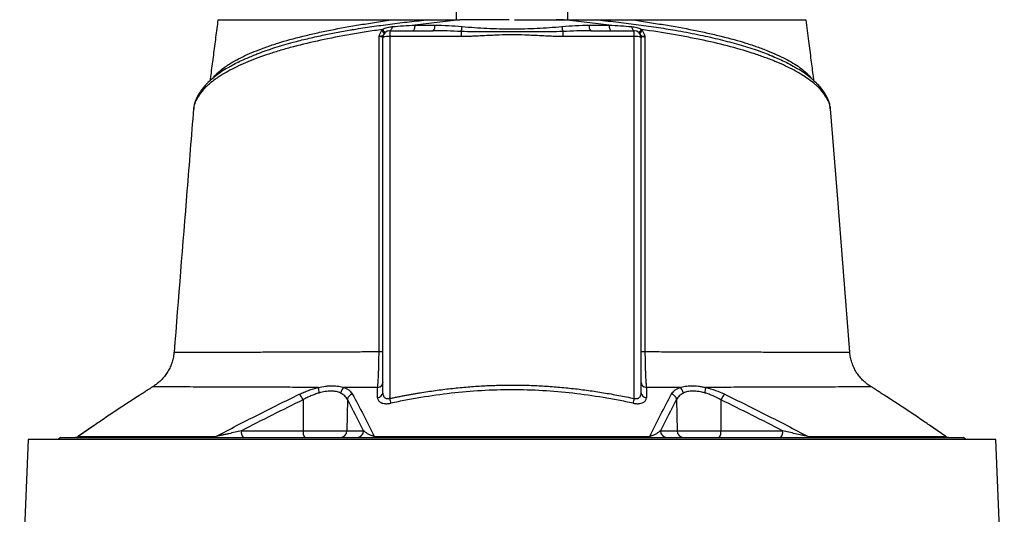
# Model space of a CAD drawing. Header units: millimetres. Extents: x 1183 to 1783, y 540 to 2623.
# Tile 9 of 10: x 1262 to 1704, y 2102 to 2325. Entities that reach past the tile are written whole.
import ezdxf

# ---------------------------------------------------------------- set-up
doc = ezdxf.new("R2010")
doc.units = ezdxf.units.MM

msp = doc.modelspace()

# ---------------------------------------------------------------- linework, layer by layer
at = {"color": 7, "linetype": 'Continuous', "lineweight": 25}
for p, q in [((1424.88, 2156.97), (1424.88, 2316.59)), ((1427.88, 2319.59), (1427.88, 2317.01)), ((1427.88, 2319.59), (1447.47, 2319.59)), ((1427.88, 2317.01), (1427.88, 2154.1)), ((1459.96, 2317.01), (1427.88, 2317.01)), ((1459.96, 2319.27), (1459.96, 2317.01)), ((1505.8, 2319.27), (1505.8, 2317.01)), ((1537.88, 2317.01), (1505.8, 2317.01)), ((1518.3, 2319.59), (1537.88, 2319.59)), ((1537.88, 2317.01), (1537.88, 2319.59)), ((1537.88, 2154.1), (1537.88, 2317.01)), ((1540.88, 2316.59), (1540.88, 2156.97)), ((1620.51, 2295.36), (1620.44, 2295.43)), ((1339.78, 2284.49), (1339.76, 2284.25)), ((1626.06, 2284.19), (1626, 2284.49)), ((1634.72, 2174.91), (1634.77, 2174.91)), ((1644.45, 2159.3), (1644.44, 2159.3)), ((1388.92, 2153.49), (1388.98, 2139.54)), ((1408.88, 2153.63), (1408.64, 2139.54)), ((1556.89, 2153.63), (1557.13, 2139.54)), ((1576.85, 2153.49), (1576.79, 2139.54)), ((1294.77, 2141.81), (1288.04, 2137.15)), ((1361.22, 2139.54), (1388.98, 2139.54)), ((1388.98, 2139.54), (1408.64, 2139.54)), ((1408.64, 2139.54), (1416.12, 2139.54)), ((1549.65, 2139.54), (1557.13, 2139.54)), ((1557.13, 2139.54), (1576.79, 2139.54)), ((1576.79, 2139.54), (1604.55, 2139.54)), ((1265.38, 2135.59), (1261.53, 2044.23)), ((1700.39, 2135.59), (1265.38, 2135.59)), ((1279.88, 2136.59), (1278.88, 2135.59)), ((1279.88, 2136.59), (1685.88, 2136.59)), ((1686.88, 2135.59), (1685.88, 2136.59)), ((1704.24, 2044.21), (1700.39, 2135.59))]:
    msp.add_line(p, q, dxfattribs=at)
at = {"color": 8, "linetype": 'Continuous', "lineweight": 25}
for p, q in [((1348.22, 2298.13), (1348.45, 2298.49)), ((1617.37, 2298.17), (1617.32, 2298.48)), ((1617.32, 2298.48), (1617.69, 2297.92)), ((1294.96, 2141.91), (1287.88, 2137.01)), ((1677.88, 2137.01), (1670.53, 2142.1))]:
    msp.add_line(p, q, dxfattribs=at)
at = {"color": 7, "linetype": 'Continuous', "lineweight": 25, "flags": 128}
for points in [[(1429.04, 2321.5), (1428.96, 2321.09), (1428.86, 2320.72), (1428.73, 2320.39), (1428.59, 2320.11), (1428.42, 2319.89), (1428.25, 2319.73), (1428.07, 2319.63), (1427.88, 2319.59)], [(1439.23, 2322.16), (1439.19, 2321.64), (1439.12, 2321.15), (1439.03, 2320.71), (1438.92, 2320.32), (1438.78, 2320.01), (1438.63, 2319.78), (1438.47, 2319.64), (1438.3, 2319.59)], [(1526.54, 2322.16), (1526.58, 2321.64), (1526.64, 2321.15), (1526.74, 2320.71), (1526.85, 2320.32), (1526.99, 2320.01), (1527.14, 2319.78), (1527.3, 2319.64), (1527.46, 2319.59)], [(1536.72, 2321.5), (1536.8, 2321.09), (1536.91, 2320.72), (1537.04, 2320.39), (1537.18, 2320.11), (1537.34, 2319.89), (1537.52, 2319.73), (1537.7, 2319.63), (1537.88, 2319.59)], [(1634.82, 2174.91), (1629.03, 2247.58), (1626.08, 2284.5)]]:
    msp.add_lwpolyline(points, dxfattribs=at)
at = {"color": 7, "linetype": 'Continuous', "lineweight": 25}
for centre, radius, start, end in [((1423.26, 2318.2), 2.42, 9.243, 55.0244), ((1445.19, 2321.63), 3.06, 318.1766, 9.6902), ((1451.63, 2322.22), 8.84, 340.515, 355.2795), ((1514.13, 2322.22), 8.84, 184.7205, 199.485), ((1520.58, 2321.63), 3.06, 170.3098, 221.8234), ((1542.51, 2318.2), 2.42, 124.9756, 170.757), ((1422.84, 2317.17), 2.83, 23.8887, 60.7874), ((1427.88, 2316.59), 3, 90, 180), ((1427.15, 2311.31), 5.75, 82.6504, 113.1959), ((1537.88, 2316.59), 3, 0, 90), ((1538.62, 2311.31), 5.75, 66.8041, 97.3496), ((1542.92, 2317.17), 2.83, 119.2126, 156.1113), ((1423.42, 2182.9), 7.71, 267.5323, 280.9061), ((1542.34, 2182.9), 7.71, 259.0939, 272.4677), ((1422.16, 2161.72), 2.73, 276.7325, 356.746), ((1543.61, 2161.72), 2.73, 183.2543, 263.2685), ((1381.96, 2150.67), 7.51, 22.0575, 45.2519), ((1405.05, 2158.92), 9.25, 178.9949, 194.7055), ((1409.47, 2155.99), 3.67, 123.6461, 171.4521), ((1412.01, 2153.09), 3.19, 106.8193, 170.2208), ((1422.15, 2157.13), 2.73, 276.155, 356.6455), ((1543.61, 2157.13), 2.73, 183.3545, 263.845), ((1553.75, 2153.09), 3.19, 9.7802, 73.1825), ((1556.3, 2156), 3.67, 8.5457, 56.3503), ((1560.72, 2158.92), 9.25, 345.2963, 1.0091), ((1583.81, 2150.66), 7.51, 134.7478, 157.9415), ((1480.83, 2165.26), 54.11, 191.9006, 194.2263), ((1484.94, 2165.26), 54.11, 345.7723, 348.0983), ((1364.64, 2138.86), 3.48, 168.8058, 220.7047), ((1392.4, 2138.86), 3.48, 168.8058, 220.7047), ((1405.69, 2139.54), 2.95, 270.9872, 359.999), ((1413.17, 2139.54), 2.95, 270.9872, 359.999), ((1552.59, 2139.54), 2.95, 180.001, 269.0128), ((1560.08, 2139.54), 2.95, 180.001, 269.0128), ((1573.37, 2138.86), 3.48, 319.2953, 11.1942), ((1601.13, 2138.86), 3.48, 319.2953, 11.1942), ((1286.29, 2139.59), 3, 270.0001, 305.3446), ((1286.38, 2139.48), 2.89, 270.0373, 301.2308), ((1348.7, 2138.14), 1.55, 271.3801, 313.7803), ((1420.36, 2137.23), 0.655, 282.0483, 342.4478), ((1545.41, 2137.23), 0.655, 197.554, 257.9527), ((1617.07, 2138.14), 1.55, 226.2223, 268.6201), ((1679.48, 2139.59), 3, 234.7393, 270), ((1679.38, 2139.48), 2.89, 238.7722, 269.9627)]:
    msp.add_arc(centre, radius, start, end, dxfattribs=at)
at = {"color": 8, "linetype": 'Continuous', "lineweight": 25}
for centre, radius, start, end in [((1347.29, 2293.62), 2.67, 136.7973, 179.8085), ((1618.48, 2293.61), 2.68, 0.212, 40.7262), ((1343.56, 2288.07), 2.77, 154.182, 177.1361), ((1622.21, 2288.07), 2.77, 2.8642, 25.5818)]:
    msp.add_arc(centre, radius, start, end, dxfattribs=at)
at = {"color": 7, "linetype": 'Continuous', "lineweight": 25}
for points, knots in [([(1457.88, 2324.59), (1457.88, 2327.14), (1457.88, 2329.69), (1457.88, 2334.77), (1457.88, 2337.32), (1457.88, 2341.13), (1457.88, 2342.4), (1457.88, 2344.93), (1457.88, 2346.2), (1457.88, 2348.09), (1457.88, 2348.72), (1457.88, 2349.98), (1457.88, 2350.61), (1457.88, 2351.54), (1457.88, 2351.85), (1457.88, 2352.47), (1457.88, 2352.78), (1457.88, 2353.38), (1457.88, 2353.68), (1457.88, 2354.1), (1457.88, 2354.24), (1457.88, 2354.42), (1457.88, 2354.48), (1457.88, 2354.56), (1457.88, 2354.59), (1457.88, 2354.59)], [0, 0, 0, 0, 0.25, 0.25, 0.5, 0.5, 0.625, 0.625, 0.75, 0.75, 0.8125, 0.8125, 0.875, 0.875, 0.90625, 0.90625, 0.9375, 0.9375, 0.96875, 0.96875, 0.984375, 0.984375, 0.992187, 0.992187, 1, 1, 1, 1]), ([(1507.88, 2354.59), (1507.88, 2354.59), (1507.88, 2354.56), (1507.88, 2354.48), (1507.88, 2354.42), (1507.88, 2354.24), (1507.88, 2354.1), (1507.88, 2353.67), (1507.88, 2353.37), (1507.88, 2352.76), (1507.88, 2352.46), (1507.88, 2351.84), (1507.88, 2351.53), (1507.88, 2350.59), (1507.88, 2349.97), (1507.88, 2348.71), (1507.88, 2348.08), (1507.88, 2346.18), (1507.88, 2344.92), (1507.88, 2342.39), (1507.88, 2341.12), (1507.88, 2337.31), (1507.88, 2334.77), (1507.88, 2329.68), (1507.88, 2327.14), (1507.88, 2324.59)], [0, 0, 0, 0, 0.007813, 0.007813, 0.015625, 0.015625, 0.03125, 0.03125, 0.0625, 0.0625, 0.09375, 0.09375, 0.125, 0.125, 0.1875, 0.1875, 0.25, 0.25, 0.375, 0.375, 0.5, 0.5, 0.75, 0.75, 1, 1, 1, 1]), ([(1350.65, 2324.59), (1350.32, 2321.95), (1349.64, 2316.68), (1348.61, 2308.69), (1347.76, 2302.16), (1347.22, 2298.3), (1347.05, 2297.09)], [0, 0, 0, 0, 0.289897, 0.579816, 0.868373, 1, 1, 1, 1]), ([(1348.92, 2299.07), (1348.96, 2299.11), (1349, 2299.15), (1349.08, 2299.24), (1349.2, 2299.37), (1349.49, 2299.67), (1349.74, 2299.92), (1350.27, 2300.44), (1350.64, 2300.78), (1351.8, 2301.79), (1352.65, 2302.46), (1354.05, 2303.46), (1354.53, 2303.79), (1355.53, 2304.45), (1356.05, 2304.77), (1357.65, 2305.74), (1358.78, 2306.38), (1362.39, 2308.26), (1365.07, 2309.47), (1369.49, 2311.23), (1371.02, 2311.8), (1373.44, 2312.65), (1374.26, 2312.93), (1375.93, 2313.49), (1376.79, 2313.77), (1381.15, 2315.13), (1384.86, 2316.17), (1390.75, 2317.63), (1392.77, 2318.11), (1395.87, 2318.8), (1396.92, 2319.03), (1399.05, 2319.48), (1400.13, 2319.7), (1405.58, 2320.79), (1410.1, 2321.6), (1417.13, 2322.74), (1419.51, 2323.11), (1423.14, 2323.67), (1424.36, 2323.85), (1426.82, 2324.22), (1428.06, 2324.41), (1429.3, 2324.59)], [0, 0, 0, 0, 0.003906, 0.003906, 0.007812, 0.015625, 0.03125, 0.03125, 0.0625, 0.0625, 0.125, 0.125, 0.15625, 0.15625, 0.1875, 0.1875, 0.25, 0.25, 0.375, 0.375, 0.4375, 0.4375, 0.46875, 0.46875, 0.5, 0.5, 0.625, 0.625, 0.6875, 0.6875, 0.71875, 0.71875, 0.75, 0.75, 0.875, 0.875, 0.9375, 0.9375, 0.96875, 0.96875, 1, 1, 1, 1]), ([(1350.66, 2324.59), (1350.66, 2324.59), (1350.56, 2324.59), (1351.05, 2324.59), (1352.05, 2324.59), (1353.38, 2324.59), (1354.55, 2324.59), (1355.11, 2324.59)], [0, 0, 0, 0, 0.0100151, 0.3237145, 0.5641808, 0.7907699, 1, 1, 1, 1]), ([(1355.11, 2324.59), (1357.5, 2324.59), (1363.29, 2324.59), (1374.71, 2324.59), (1388.55, 2324.59), (1404.51, 2324.59), (1418.48, 2324.59), (1427, 2324.59), (1429.3, 2324.59)], [0.130712, 0.130712, 0.130712, 0.130712, 0.1802911, 0.2298702, 0.2794493, 0.3290284, 0.3786074, 0.3966326, 0.3966326, 0.3966326, 0.3966326]), ([(1429.3, 2324.59), (1429.84, 2324.59), (1430.92, 2324.59), (1432.54, 2324.59), (1434.15, 2324.59), (1435.75, 2324.59), (1437.69, 2324.59), (1440, 2324.59), (1442.71, 2324.59), (1444.56, 2324.59), (1445.49, 2324.59)], [0, 0, 0, 0, 0.101917, 0.202879, 0.302889, 0.401951, 0.500069, 0.66183, 0.828469, 1, 1, 1, 1]), ([(1459.43, 2324.59), (1457.71, 2324.38), (1455.99, 2324.17), (1452.58, 2323.77), (1450.88, 2323.57), (1445.83, 2322.97), (1442.51, 2322.57), (1439.23, 2322.16)], [0, 0, 0, 0, 0.25, 0.25, 0.5, 0.5, 1, 1, 1, 1]), ([(1445.49, 2324.59), (1445.71, 2324.59), (1446.15, 2324.59), (1446.82, 2324.59), (1447.5, 2324.59), (1448.2, 2324.59), (1449.23, 2324.59), (1450.62, 2324.59), (1452.36, 2324.59), (1454.11, 2324.59), (1455.87, 2324.59), (1457.64, 2324.59), (1458.83, 2324.59), (1459.43, 2324.59)], [0, 0, 0, 0, 0.048202, 0.097322, 0.147367, 0.198347, 0.250267, 0.373775, 0.500284, 0.624448, 0.74908, 0.874243, 1, 1, 1, 1]), ([(1462.95, 2324.59), (1462.62, 2324.59), (1461.48, 2324.59), (1460.48, 2324.59), (1459.78, 2324.59)], [0, 0, 0, 0, 0.2890309, 1, 1, 1, 1]), ([(1484.06, 2324.59), (1484.46, 2324.59), (1485.25, 2324.59), (1486.43, 2324.59), (1487.61, 2324.59), (1488.79, 2324.59), (1489.97, 2324.59), (1491.14, 2324.59), (1492.32, 2324.59), (1493.5, 2324.59), (1494.67, 2324.59), (1495.84, 2324.59), (1497.01, 2324.59), (1498.18, 2324.59), (1499.35, 2324.59), (1500.52, 2324.59), (1501.69, 2324.59), (1502.85, 2324.59), (1504.02, 2324.59), (1505.18, 2324.59), (1505.95, 2324.59), (1506.34, 2324.59)], [0, 0, 0, 0, 0.052847, 0.105648, 0.158408, 0.211131, 0.263819, 0.316478, 0.36911, 0.421719, 0.47431, 0.526885, 0.579449, 0.632005, 0.684557, 0.737109, 0.789665, 0.842228, 0.894803, 0.947392, 1, 1, 1, 1]), ([(1506.05, 2324.59), (1505.85, 2324.59), (1504.97, 2324.59), (1503.76, 2324.59), (1502.81, 2324.59)], [0, 0, 0, 0, 0.219707, 1, 1, 1, 1]), ([(1526.54, 2322.16), (1523.27, 2322.57), (1519.95, 2322.97), (1514.91, 2323.56), (1513.21, 2323.76), (1509.81, 2324.17), (1508.11, 2324.37), (1506.4, 2324.59)], [0, 0, 0, 0, 0.5, 0.5, 0.75, 0.75, 1, 1, 1, 1]), ([(1506.4, 2324.59), (1506.69, 2324.59), (1507.28, 2324.59), (1508.17, 2324.59), (1509.05, 2324.59), (1509.93, 2324.59), (1510.8, 2324.59), (1511.67, 2324.59), (1512.54, 2324.59), (1513.61, 2324.59), (1514.86, 2324.59), (1516.28, 2324.59), (1517.66, 2324.59), (1518.98, 2324.59), (1519.85, 2324.59), (1520.27, 2324.59)], [0, 0, 0, 0, 0.0627646, 0.1253777, 0.187847, 0.25018, 0.3123845, 0.3744681, 0.4364386, 0.4983038, 0.6042434, 0.7073352, 0.8076248, 0.9051618, 1, 1, 1, 1]), ([(1520.27, 2324.59), (1520.86, 2324.59), (1522.04, 2324.59), (1523.78, 2324.59), (1525.48, 2324.59), (1526.61, 2324.59), (1527.16, 2324.59)], [0, 0, 0, 0, 0.256856, 0.509136, 0.756848, 1, 1, 1, 1]), ([(1527.16, 2324.59), (1527.58, 2324.59), (1528.89, 2324.59), (1531.09, 2324.59), (1533.77, 2324.59), (1535.57, 2324.59), (1536.47, 2324.59)], [0, 0, 0, 0, 0.134391, 0.418341, 0.706868, 1, 1, 1, 1]), ([(1536.48, 2324.59), (1538.97, 2324.22), (1541.43, 2323.85), (1546.27, 2323.11), (1548.65, 2322.74), (1555.67, 2321.59), (1560.19, 2320.79), (1565.62, 2319.7), (1566.69, 2319.48), (1568.82, 2319.03), (1569.88, 2318.8), (1573, 2318.11), (1575.02, 2317.63), (1580.92, 2316.16), (1584.62, 2315.13), (1589.82, 2313.5), (1591.5, 2312.95), (1593.93, 2312.09), (1594.72, 2311.8), (1596.28, 2311.22), (1597.03, 2310.93), (1600.74, 2309.45), (1603.42, 2308.23), (1608.22, 2305.73), (1610.34, 2304.45), (1613.11, 2302.47), (1613.96, 2301.8), (1615.13, 2300.78), (1615.5, 2300.44), (1616.02, 2299.92), (1616.28, 2299.67), (1616.57, 2299.37), (1616.69, 2299.24), (1616.76, 2299.15), (1616.8, 2299.11), (1616.84, 2299.07)], [0, 0, 0, 0, 0.0625, 0.0625, 0.125, 0.125, 0.25, 0.25, 0.28125, 0.28125, 0.3125, 0.3125, 0.375, 0.375, 0.5, 0.5, 0.5625, 0.5625, 0.59375, 0.59375, 0.625, 0.625, 0.75, 0.75, 0.875, 0.875, 0.9375, 0.9375, 0.96875, 0.96875, 0.984375, 0.992188, 0.996094, 0.996094, 1, 1, 1, 1]), ([(1536.48, 2324.59), (1536.83, 2324.59), (1537.54, 2324.59), (1538.59, 2324.59), (1539.64, 2324.59), (1540.69, 2324.59), (1541.73, 2324.59), (1542.76, 2324.59), (1543.8, 2324.59), (1544.82, 2324.59), (1545.85, 2324.59), (1546.87, 2324.59), (1547.88, 2324.59), (1550.57, 2324.59), (1554.86, 2324.59), (1560.63, 2324.59), (1566.19, 2324.59), (1571.54, 2324.59), (1576.67, 2324.59), (1581.56, 2324.59), (1586.2, 2324.59), (1590.58, 2324.59), (1594.69, 2324.59), (1598.52, 2324.59), (1602.05, 2324.59), (1604.5, 2324.59), (1606.07, 2324.59), (1606.91, 2324.59), (1607.72, 2324.59), (1608.49, 2324.59), (1609.25, 2324.59), (1609.97, 2324.59), (1610.43, 2324.59), (1610.66, 2324.59)], [0, 0, 0, 0, 0.010299, 0.020596, 0.03089, 0.041183, 0.051475, 0.061768, 0.072061, 0.082355, 0.092652, 0.102951, 0.113254, 0.123561, 0.185249, 0.246982, 0.308889, 0.370735, 0.432864, 0.495008, 0.557252, 0.619549, 0.682503, 0.745393, 0.808835, 0.872282, 0.890519, 0.908752, 0.926985, 0.945222, 0.963468, 0.981726, 1, 1, 1, 1]), ([(1610.66, 2324.59), (1611.15, 2324.59), (1612.15, 2324.59), (1613.34, 2324.59), (1614.27, 2324.59), (1614.94, 2324.59), (1615.02, 2324.59), (1615.06, 2324.59)], [0, 0, 0, 0, 0.183653, 0.367231, 0.572224, 0.777102, 1, 1, 1, 1]), ([(1618.73, 2296.97), (1618.63, 2297.66), (1618.19, 2300.81), (1617.4, 2306.8), (1616.29, 2315.32), (1615.52, 2321.37), (1615.11, 2324.59)], [0, 0, 0, 0, 0.075401, 0.341304, 0.649487, 1, 1, 1, 1]), ([(1424.64, 2320.18), (1422.2, 2319.83), (1419.77, 2319.47), (1416.18, 2318.9), (1414.99, 2318.71), (1412.63, 2318.32), (1411.45, 2318.12), (1405.63, 2317.11), (1401.16, 2316.24), (1392.61, 2314.41), (1388.53, 2313.43), (1383.66, 2312.14), (1382.69, 2311.88), (1380.8, 2311.35), (1379.87, 2311.08), (1378.03, 2310.53), (1377.13, 2310.26), (1375.34, 2309.7), (1374.47, 2309.42), (1370.18, 2308), (1367, 2306.82), (1361.16, 2304.39), (1358.49, 2303.13), (1354.86, 2301.18), (1353.71, 2300.52), (1352.08, 2299.52), (1351.55, 2299.18), (1350.53, 2298.5), (1350.03, 2298.16), (1348.59, 2297.13), (1347.7, 2296.43), (1346.47, 2295.39), (1346.07, 2295.04), (1345.32, 2294.34), (1344.96, 2293.98), (1344.61, 2293.63)], [0, 0, 0, 0, 0.0625, 0.0625, 0.09375, 0.09375, 0.125, 0.125, 0.25, 0.25, 0.375, 0.375, 0.40625, 0.40625, 0.4375, 0.4375, 0.46875, 0.46875, 0.5, 0.5, 0.625, 0.625, 0.75, 0.75, 0.8125, 0.8125, 0.84375, 0.84375, 0.875, 0.875, 0.9375, 0.9375, 0.96875, 0.96875, 1, 1, 1, 1]), ([(1424.64, 2320.18), (1424.98, 2320.39), (1425.33, 2320.57), (1426.05, 2320.88), (1426.42, 2321), (1427.16, 2321.21), (1427.54, 2321.3), (1428.29, 2321.42), (1428.67, 2321.47), (1429.04, 2321.5)], [0, 0, 0, 0, 0.25, 0.25, 0.5, 0.5, 0.75, 0.75, 1, 1, 1, 1]), ([(1448.21, 2322.15), (1450.23, 2322.15), (1452.27, 2322.07), (1456.34, 2321.84), (1458.39, 2321.68), (1460.44, 2321.49)], [0, 0, 0, 0, 0.5, 0.5, 1, 1, 1, 1]), ([(1460.44, 2321.49), (1462.29, 2321.32), (1464.15, 2321.18), (1467.87, 2320.93), (1469.74, 2320.82), (1475.37, 2320.56), (1479.13, 2320.45), (1484.79, 2320.45), (1486.67, 2320.48), (1490.43, 2320.58), (1492.3, 2320.65), (1496.04, 2320.82), (1497.9, 2320.93), (1501.62, 2321.18), (1503.48, 2321.32), (1505.33, 2321.49)], [0, 0, 0, 0, 0.125, 0.125, 0.25, 0.25, 0.5, 0.5, 0.625, 0.625, 0.75, 0.75, 0.875, 0.875, 1, 1, 1, 1]), ([(1505.33, 2321.49), (1507.38, 2321.68), (1509.42, 2321.84), (1513.5, 2322.07), (1515.53, 2322.15), (1517.56, 2322.15)], [0, 0, 0, 0, 0.5, 0.5, 1, 1, 1, 1]), ([(1536.72, 2321.5), (1537.1, 2321.47), (1537.48, 2321.42), (1538.23, 2321.3), (1538.61, 2321.21), (1539.35, 2321), (1539.72, 2320.88), (1540.44, 2320.57), (1540.79, 2320.39), (1541.12, 2320.18)], [0, 0, 0, 0, 0.25, 0.25, 0.5, 0.5, 0.75, 0.75, 1, 1, 1, 1]), ([(1621.16, 2293.62), (1620.82, 2293.98), (1620.46, 2294.33), (1619.7, 2295.03), (1619.31, 2295.38), (1618.07, 2296.43), (1617.19, 2297.12), (1614.33, 2299.17), (1612.17, 2300.5), (1607.32, 2303.1), (1604.64, 2304.37), (1600.95, 2305.91), (1600.19, 2306.22), (1598.65, 2306.82), (1597.86, 2307.12), (1595.46, 2308.01), (1593.81, 2308.59), (1588.68, 2310.28), (1585.05, 2311.36), (1577.34, 2313.41), (1573.27, 2314.38), (1567.89, 2315.54), (1566.8, 2315.77), (1564.59, 2316.22), (1563.48, 2316.44), (1561.23, 2316.87), (1560.1, 2317.09), (1557.8, 2317.51), (1556.64, 2317.71), (1550.81, 2318.73), (1546.02, 2319.47), (1541.12, 2320.18)], [0, 0, 0, 0, 0.03125, 0.03125, 0.0625, 0.0625, 0.125, 0.125, 0.25, 0.25, 0.375, 0.375, 0.40625, 0.40625, 0.4375, 0.4375, 0.5, 0.5, 0.625, 0.625, 0.75, 0.75, 0.78125, 0.78125, 0.8125, 0.8125, 0.84375, 0.84375, 0.875, 0.875, 1, 1, 1, 1]), ([(1423.09, 2175.2), (1423.11, 2187.06), (1423.12, 2198.92), (1423.14, 2222.61), (1423.14, 2234.45), (1423.16, 2258.08), (1423.16, 2269.89), (1423.16, 2293.47), (1423.16, 2305.24), (1423.15, 2316.99)], [0, 0, 0, 0, 0.25, 0.25, 0.5, 0.5, 0.75, 0.75, 1, 1, 1, 1]), ([(1423.15, 2316.99), (1423.17, 2317.11), (1423.19, 2317.23), (1423.24, 2317.46), (1423.27, 2317.58), (1423.37, 2317.93), (1423.45, 2318.16), (1423.72, 2318.83), (1423.95, 2319.25), (1424.22, 2319.64)], [0, 0, 0, 0, 0.125, 0.125, 0.25, 0.25, 0.5, 0.5, 1, 1, 1, 1]), ([(1425.43, 2318.32), (1425.28, 2318.11), (1425.17, 2317.92), (1424.91, 2317.6), (1424.77, 2317.47), (1424.43, 2317.25), (1424.22, 2317.17), (1423.86, 2317.08), (1423.73, 2317.06), (1423.45, 2317.01), (1423.3, 2317), (1423.15, 2316.99)], [0, 0, 0, 0, 0.25, 0.25, 0.5, 0.5, 0.75, 0.75, 0.875, 0.875, 1, 1, 1, 1]), ([(1424.88, 2316.59), (1424.88, 2316.63), (1424.84, 2316.67), (1424.73, 2316.73), (1424.68, 2316.75), (1424.56, 2316.79), (1424.5, 2316.81), (1424.27, 2316.86), (1424.09, 2316.89), (1423.66, 2316.95), (1423.42, 2316.97), (1423.15, 2316.99)], [0, 0, 0, 0, 0.25, 0.25, 0.375, 0.375, 0.5, 0.5, 0.75, 0.75, 1, 1, 1, 1]), ([(1505.8, 2319.27), (1503.9, 2319.19), (1501.99, 2319.14), (1498.17, 2319.09), (1496.26, 2319.09), (1492.44, 2319.09), (1490.53, 2319.11), (1486.71, 2319.13), (1484.79, 2319.14), (1480.97, 2319.14), (1479.06, 2319.13), (1475.23, 2319.11), (1473.32, 2319.09), (1469.5, 2319.09), (1467.59, 2319.09), (1463.78, 2319.14), (1461.87, 2319.19), (1459.96, 2319.27)], [0, 0, 0, 0, 0.125, 0.125, 0.25, 0.25, 0.375, 0.375, 0.5, 0.5, 0.625, 0.625, 0.75, 0.75, 0.875, 0.875, 1, 1, 1, 1]), ([(1505.8, 2317.01), (1505.46, 2317.01), (1504.74, 2317.01), (1503.65, 2317.03), (1502.51, 2317.05), (1501.31, 2317.09), (1500.04, 2317.13), (1498.67, 2317.19), (1496.76, 2317.27), (1494.35, 2317.4), (1491.49, 2317.54), (1487.67, 2317.71), (1482.89, 2317.82), (1478.12, 2317.71), (1474.3, 2317.54), (1471.43, 2317.4), (1469.02, 2317.27), (1467.11, 2317.19), (1465.47, 2317.12), (1463.69, 2317.06), (1461.78, 2317.02), (1460.55, 2317.01), (1459.96, 2317.01)], [0, 0, 0, 0, 0.022684, 0.046516, 0.071499, 0.097634, 0.124921, 0.154514, 0.187387, 0.249861, 0.312336, 0.374801, 0.499716, 0.624752, 0.687296, 0.74984, 0.812385, 0.845303, 0.874927, 0.919825, 0.961514, 1, 1, 1, 1]), ([(1540.34, 2318.32), (1540.48, 2318.11), (1540.6, 2317.92), (1540.85, 2317.6), (1540.99, 2317.47), (1541.34, 2317.25), (1541.54, 2317.17), (1541.91, 2317.08), (1542.04, 2317.06), (1542.32, 2317.01), (1542.46, 2317), (1542.61, 2316.99)], [0, 0, 0, 0, 0.25, 0.25, 0.5, 0.5, 0.75, 0.75, 0.875, 0.875, 1, 1, 1, 1]), ([(1542.61, 2316.99), (1542.35, 2316.97), (1542.1, 2316.95), (1541.68, 2316.89), (1541.49, 2316.86), (1541.27, 2316.81), (1541.2, 2316.79), (1541.09, 2316.75), (1541.04, 2316.73), (1540.92, 2316.67), (1540.88, 2316.63), (1540.88, 2316.59)], [0, 0, 0, 0, 0.25, 0.25, 0.5, 0.5, 0.625, 0.625, 0.75, 0.75, 1, 1, 1, 1]), ([(1541.54, 2319.64), (1541.81, 2319.25), (1542.04, 2318.83), (1542.32, 2318.16), (1542.4, 2317.93), (1542.5, 2317.58), (1542.53, 2317.46), (1542.58, 2317.23), (1542.6, 2317.11), (1542.61, 2316.99)], [0, 0, 0, 0, 0.5, 0.5, 0.75, 0.75, 0.875, 0.875, 1, 1, 1, 1]), ([(1542.61, 2316.99), (1542.61, 2305.24), (1542.61, 2293.47), (1542.61, 2269.89), (1542.61, 2258.08), (1542.62, 2234.45), (1542.63, 2222.61), (1542.65, 2198.92), (1542.66, 2187.06), (1542.67, 2175.2)], [0, 0, 0, 0, 0.25, 0.25, 0.5, 0.5, 0.75, 0.75, 1, 1, 1, 1]), ([(1354.99, 2302.8), (1355.45, 2303.1), (1357.45, 2304.4), (1361.32, 2306.34), (1365.14, 2307.9), (1366.75, 2308.56)], [0, 0, 0, 0, 0.148433, 0.64126, 1, 1, 1, 1]), ([(1600.12, 2308.11), (1602.18, 2307.23), (1605.5, 2305.81), (1609.07, 2303.9), (1610.69, 2302.9), (1611.36, 2302.49)], [0, 0, 0, 0, 0.489168, 0.787524, 1, 1, 1, 1]), ([(1354.69, 2302.69), (1354.38, 2302.5), (1353.03, 2301.72), (1350.93, 2300.27), (1348.4, 2298.34), (1346.55, 2296.73), (1345.63, 2295.72), (1345.37, 2295.42)], [0, 0, 0, 0, 0.079899, 0.347462, 0.614768, 0.887027, 1, 1, 1, 1]), ([(1620.41, 2295.28), (1620.15, 2295.58), (1619.26, 2296.56), (1617.43, 2298.2), (1614.93, 2300.17), (1612.98, 2301.55), (1611.8, 2302.25), (1611.63, 2302.35)], [0, 0, 0, 0, 0.121036, 0.400053, 0.678675, 0.955884, 1, 1, 1, 1]), ([(1344.61, 2293.63), (1343.76, 2292.73), (1343.01, 2291.81), (1341.74, 2289.98), (1341.21, 2289.07), (1340.79, 2288.21)], [0, 0, 0, 0, 0.5, 0.5, 1, 1, 1, 1]), ([(1345.35, 2295.43), (1344.87, 2294.91), (1343.78, 2293.71), (1342.43, 2291.78), (1341.51, 2290.23), (1341.15, 2289.43), (1341.08, 2289.27)], [0, 0, 0, 0, 0.2597798, 0.5928099, 0.922764, 1, 1, 1, 1]), ([(1624.71, 2289.27), (1624.39, 2289.89), (1623.73, 2291.18), (1622.35, 2293.19), (1621.23, 2294.64), (1620.5, 2295.35), (1620.43, 2295.43)], [0, 0, 0, 0, 0.3095242, 0.6325675, 0.9623829, 1, 1, 1, 1]), ([(1624.97, 2288.21), (1624.56, 2289.06), (1624.03, 2289.98), (1622.76, 2291.81), (1622.01, 2292.73), (1621.16, 2293.62)], [0, 0, 0, 0, 0.5, 0.5, 1, 1, 1, 1]), ([(1341.1, 2289.26), (1340.93, 2288.92), (1340.46, 2287.98), (1340.06, 2286.76), (1339.93, 2285.87), (1339.9, 2285.63)], [0, 0, 0, 0, 0.288778, 0.807051, 1, 1, 1, 1]), ([(1626.1, 2284.17), (1626.1, 2284.31), (1626.09, 2285.12), (1625.75, 2286.59), (1625.28, 2288.16), (1624.83, 2289.02), (1624.71, 2289.26)], [0, 0, 0, 0, 0.079902, 0.465282, 0.854785, 1, 1, 1, 1]), ([(1339.69, 2284.5), (1338.71, 2272.19), (1335.79, 2235.67), (1332.87, 2199.13), (1330.94, 2174.91)], [0, 0, 0, 0, 0.3368903, 1, 1, 1, 1]), ([(1339.83, 2285.2), (1339.76, 2284.9), (1339.68, 2284.58), (1339.68, 2284.25), (1339.68, 2284.23)], [0, 0, 0, 0, 0.929196, 1, 1, 1, 1]), ([(1330.89, 2174.92), (1330.86, 2174.42), (1330.76, 2173.11), (1330.28, 2171.07), (1329.52, 2168.84), (1328.52, 2166.78), (1327.34, 2164.91), (1326, 2163.22), (1324.54, 2161.73), (1322.99, 2160.47), (1321.89, 2159.68), (1321.3, 2159.36), (1321.27, 2159.34)], [0, 0, 0, 0, 0.0791066, 0.2061778, 0.3295792, 0.4494788, 0.5659285, 0.6788814, 0.7881962, 0.893631, 0.9948283, 1, 1, 1, 1]), ([(1422.48, 2159.01), (1422.56, 2159.85), (1422.64, 2160.84), (1422.73, 2162.26), (1422.74, 2162.56), (1422.78, 2163.17), (1422.8, 2163.48), (1422.84, 2164.45), (1422.87, 2165.12), (1422.93, 2166.51), (1422.95, 2167.23), (1422.99, 2168.36), (1423, 2168.74), (1423.02, 2169.51), (1423.03, 2169.91), (1423.07, 2171.89), (1423.09, 2173.52), (1423.09, 2175.2)], [0, 0, 0, 0, 0.25, 0.25, 0.3125, 0.3125, 0.375, 0.375, 0.5, 0.5, 0.625, 0.625, 0.6875, 0.6875, 0.75, 0.75, 1, 1, 1, 1]), ([(1542.67, 2175.2), (1542.68, 2173.52), (1542.7, 2171.9), (1542.75, 2169.53), (1542.77, 2168.75), (1542.81, 2167.24), (1542.84, 2166.52), (1542.89, 2165.12), (1542.92, 2164.45), (1542.99, 2163.16), (1543.02, 2162.55), (1543.09, 2161.41), (1543.13, 2160.88), (1543.21, 2159.89), (1543.25, 2159.43), (1543.29, 2159.01)], [0, 0, 0, 0, 0.25, 0.25, 0.375, 0.375, 0.5, 0.5, 0.625, 0.625, 0.75, 0.75, 0.875, 0.875, 1, 1, 1, 1]), ([(1644.46, 2159.34), (1644.43, 2159.35), (1643.79, 2159.7), (1642.6, 2160.57), (1640.9, 2161.98), (1639.35, 2163.64), (1637.96, 2165.5), (1636.79, 2167.53), (1635.86, 2169.7), (1635.2, 2171.98), (1634.85, 2173.73), (1634.82, 2174.72), (1634.81, 2174.91)], [0, 0, 0, 0, 0.004239, 0.115089, 0.231603, 0.351282, 0.472992, 0.59602, 0.719919, 0.844393, 0.969238, 1, 1, 1, 1]), ([(1321.19, 2159.29), (1321.16, 2159.27), (1321.08, 2159.21), (1320.34, 2158.73), (1319.14, 2157.93), (1317.52, 2156.87), (1316.18, 2156.01), (1315.5, 2155.58)], [0, 0, 0, 0, 0.17805, 0.380751, 0.590983, 0.792748, 1, 1, 1, 1]), ([(1349.77, 2137.02), (1355.97, 2140.28), (1362.19, 2143.49), (1374.68, 2149.83), (1380.94, 2152.95), (1387.24, 2156)], [0, 0, 0, 0, 0.5, 0.5, 1, 1, 1, 1]), ([(1387.24, 2156), (1387.92, 2156.32), (1388.6, 2156.64), (1390, 2157.23), (1390.71, 2157.51), (1392.14, 2158.03), (1392.86, 2158.27), (1393.96, 2158.6), (1394.33, 2158.71), (1395.07, 2158.91), (1395.43, 2159), (1395.8, 2159.08)], [0, 0, 0, 0, 0.25, 0.25, 0.5, 0.5, 0.75, 0.75, 0.875, 0.875, 1, 1, 1, 1]), ([(1396.1, 2156.57), (1395.79, 2156.49), (1395.48, 2156.39), (1394.85, 2156.19), (1394.54, 2156.08), (1393.61, 2155.75), (1393, 2155.51), (1391.8, 2154.98), (1391.21, 2154.71), (1390.05, 2154.12), (1389.47, 2153.81), (1388.92, 2153.49)], [0, 0, 0, 0, 0.125, 0.125, 0.25, 0.25, 0.5, 0.5, 0.75, 0.75, 1, 1, 1, 1]), ([(1395.8, 2159.08), (1396.91, 2159.32), (1397.99, 2159.51), (1399.58, 2159.71), (1400.1, 2159.76), (1401.14, 2159.83), (1401.65, 2159.84), (1403.14, 2159.84), (1404.08, 2159.77), (1405.41, 2159.56), (1405.84, 2159.47), (1406.66, 2159.28), (1407.06, 2159.17), (1407.44, 2159.05)], [0, 0, 0, 0, 0.25, 0.25, 0.375, 0.375, 0.5, 0.5, 0.75, 0.75, 0.875, 0.875, 1, 1, 1, 1]), ([(1405.84, 2156.54), (1405.54, 2156.68), (1405.23, 2156.8), (1404.57, 2157.02), (1404.22, 2157.12), (1403.12, 2157.36), (1402.33, 2157.45), (1401.08, 2157.45), (1400.64, 2157.43), (1399.76, 2157.35), (1399.31, 2157.29), (1397.95, 2157.06), (1397.04, 2156.84), (1396.1, 2156.57)], [0, 0, 0, 0, 0.125, 0.125, 0.25, 0.25, 0.5, 0.5, 0.625, 0.625, 0.75, 0.75, 1, 1, 1, 1]), ([(1408.88, 2153.63), (1408.6, 2154.23), (1408.22, 2154.79), (1407.47, 2155.52), (1407.19, 2155.76), (1406.55, 2156.18), (1406.21, 2156.37), (1405.84, 2156.54)], [0, 0, 0, 0, 0.5, 0.5, 0.75, 0.75, 1, 1, 1, 1]), ([(1407.44, 2159.05), (1407.87, 2158.88), (1408.28, 2158.69), (1409.04, 2158.27), (1409.38, 2158.04), (1410.29, 2157.31), (1410.76, 2156.75), (1411.09, 2156.14)], [0, 0, 0, 0, 0.25, 0.25, 0.5, 0.5, 1, 1, 1, 1]), ([(1422.48, 2159.01), (1419.9, 2159.02), (1417.37, 2159.02), (1412.35, 2159.04), (1409.88, 2159.04), (1407.44, 2159.05)], [0, 0, 0, 0, 0.5, 0.5, 1, 1, 1, 1]), ([(1411.09, 2156.14), (1412.77, 2153.1), (1414.42, 2149.98), (1417.72, 2143.6), (1419.35, 2140.34), (1420.98, 2137.04)], [0, 0, 0, 0, 0.5, 0.5, 1, 1, 1, 1]), ([(1422.45, 2154.41), (1422.45, 2155.4), (1422.46, 2156.4), (1422.47, 2157.39), (1422.47, 2157.93), (1422.47, 2158.47), (1422.48, 2159.01)], [0, 0, 0, 0, 0.006000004, 0.006000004, 0.006000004, 0.009284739, 0.009284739, 0.009284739, 0.009284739]), ([(1427.88, 2154.1), (1427.76, 2154.05), (1427.64, 2154.01), (1427.39, 2153.94), (1427.26, 2153.92), (1426.87, 2153.9), (1426.63, 2153.93), (1426.2, 2154.08), (1426.02, 2154.19), (1425.71, 2154.45), (1425.57, 2154.6), (1425.35, 2154.92), (1425.26, 2155.09), (1425.12, 2155.45), (1425.06, 2155.63), (1424.92, 2156.19), (1424.88, 2156.57), (1424.88, 2156.97)], [0, 0, 0, 0, 0.0625, 0.0625, 0.125, 0.125, 0.25, 0.25, 0.375, 0.375, 0.5, 0.5, 0.625, 0.625, 0.75, 0.75, 1, 1, 1, 1]), ([(1427.88, 2154.1), (1428.46, 2154.22), (1429.61, 2154.46), (1431.33, 2154.81), (1433.05, 2155.15), (1434.76, 2155.48), (1436.46, 2155.79), (1438.15, 2156.1), (1439.84, 2156.39), (1443.26, 2156.96), (1448.38, 2157.74), (1455.26, 2158.61), (1462.13, 2159.29), (1469.05, 2159.78), (1475.96, 2160.08), (1482.86, 2160.18), (1489.75, 2160.08), (1496.65, 2159.79), (1503.58, 2159.29), (1509.32, 2158.73), (1513.87, 2158.18), (1517.23, 2157.74), (1520.61, 2157.25), (1524.02, 2156.71), (1527.45, 2156.13), (1530.91, 2155.5), (1534.39, 2154.83), (1536.71, 2154.34), (1537.88, 2154.1)], [0, 0, 0, 0, 0.015939, 0.031794, 0.047567, 0.063258, 0.078867, 0.094395, 0.109843, 0.12521, 0.188192, 0.250162, 0.312872, 0.374969, 0.437621, 0.500012, 0.561814, 0.624018, 0.686676, 0.749836, 0.780101, 0.810643, 0.841468, 0.872581, 0.903986, 0.935688, 0.967691, 1, 1, 1, 1]), ([(1537.39, 2151.96), (1535.14, 2152.44), (1532.9, 2152.89), (1528.39, 2153.75), (1526.13, 2154.15), (1519.35, 2155.28), (1514.82, 2155.92), (1501.19, 2157.47), (1492.06, 2158.01), (1473.7, 2158.01), (1464.57, 2157.47), (1450.94, 2155.92), (1446.41, 2155.28), (1439.63, 2154.15), (1437.37, 2153.75), (1432.87, 2152.89), (1430.62, 2152.44), (1428.38, 2151.96)], [0, 0, 0, 0, 0.0625, 0.0625, 0.125, 0.125, 0.25, 0.25, 0.5, 0.5, 0.75, 0.75, 0.875, 0.875, 0.9375, 0.9375, 1, 1, 1, 1]), ([(1540.88, 2156.97), (1540.88, 2156.57), (1540.84, 2156.19), (1540.71, 2155.63), (1540.65, 2155.45), (1540.5, 2155.09), (1540.41, 2154.92), (1540.2, 2154.61), (1540.06, 2154.45), (1539.83, 2154.26), (1539.75, 2154.2), (1539.56, 2154.09), (1539.46, 2154.05), (1539.25, 2153.97), (1539.13, 2153.94), (1538.89, 2153.91), (1538.77, 2153.91), (1538.38, 2153.93), (1538.13, 2154), (1537.88, 2154.1)], [0, 0, 0, 0, 0.25, 0.25, 0.375, 0.375, 0.5, 0.5, 0.625, 0.625, 0.6875, 0.6875, 0.75, 0.75, 0.8125, 0.8125, 0.875, 0.875, 1, 1, 1, 1]), ([(1558.33, 2159.05), (1555.89, 2159.04), (1553.42, 2159.04), (1548.41, 2159.02), (1545.87, 2159.02), (1543.29, 2159.01)], [0, 0, 0, 0, 0.5, 0.5, 1, 1, 1, 1]), ([(1543.29, 2159.01), (1543.3, 2158.02), (1543.3, 2157.03), (1543.31, 2156.04), (1543.31, 2155.5), (1543.32, 2154.95), (1543.32, 2154.41)], [0, 0, 0, 0, 0.006000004, 0.006000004, 0.006000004, 0.009285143, 0.009285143, 0.009285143, 0.009285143]), ([(1544.79, 2137.04), (1546.41, 2140.34), (1548.05, 2143.6), (1551.34, 2149.98), (1553, 2153.1), (1554.67, 2156.14)], [0, 0, 0, 0, 0.5, 0.5, 1, 1, 1, 1]), ([(1554.67, 2156.14), (1554.84, 2156.44), (1555.04, 2156.74), (1555.52, 2157.29), (1555.79, 2157.56), (1556.39, 2158.05), (1556.73, 2158.27), (1557.48, 2158.69), (1557.89, 2158.88), (1558.33, 2159.05)], [0, 0, 0, 0, 0.25, 0.25, 0.5, 0.5, 0.75, 0.75, 1, 1, 1, 1]), ([(1559.93, 2156.54), (1559.55, 2156.37), (1559.21, 2156.18), (1558.58, 2155.76), (1558.3, 2155.53), (1557.8, 2155.04), (1557.58, 2154.78), (1557.19, 2154.22), (1557.03, 2153.93), (1556.89, 2153.63)], [0, 0, 0, 0, 0.25, 0.25, 0.5, 0.5, 0.75, 0.75, 1, 1, 1, 1]), ([(1558.33, 2159.05), (1559.09, 2159.29), (1559.91, 2159.49), (1561.23, 2159.69), (1561.69, 2159.75), (1562.63, 2159.82), (1563.12, 2159.84), (1564.61, 2159.84), (1565.63, 2159.78), (1567.23, 2159.58), (1567.77, 2159.5), (1568.86, 2159.31), (1569.41, 2159.2), (1569.97, 2159.08)], [0, 0, 0, 0, 0.25, 0.25, 0.375, 0.375, 0.5, 0.5, 0.75, 0.75, 0.875, 0.875, 1, 1, 1, 1]), ([(1569.67, 2156.57), (1569.2, 2156.7), (1568.73, 2156.83), (1567.81, 2157.04), (1567.34, 2157.14), (1565.98, 2157.37), (1565.1, 2157.45), (1563.85, 2157.45), (1563.44, 2157.42), (1562.64, 2157.34), (1562.26, 2157.28), (1561.18, 2157.04), (1560.52, 2156.81), (1559.93, 2156.54)], [0, 0, 0, 0, 0.125, 0.125, 0.25, 0.25, 0.5, 0.5, 0.625, 0.625, 0.75, 0.75, 1, 1, 1, 1]), ([(1576.85, 2153.49), (1575.73, 2154.13), (1574.57, 2154.72), (1573.07, 2155.37), (1572.77, 2155.5), (1572.15, 2155.74), (1571.84, 2155.86), (1570.91, 2156.2), (1570.29, 2156.4), (1569.67, 2156.57)], [0, 0, 0, 0, 0.5, 0.5, 0.625, 0.625, 0.75, 0.75, 1, 1, 1, 1]), ([(1569.97, 2159.08), (1570.7, 2158.91), (1571.43, 2158.71), (1572.53, 2158.38), (1572.9, 2158.27), (1573.63, 2158.02), (1573.99, 2157.9), (1575.78, 2157.24), (1577.17, 2156.65), (1578.52, 2156)], [0, 0, 0, 0, 0.25, 0.25, 0.375, 0.375, 0.5, 0.5, 1, 1, 1, 1]), ([(1578.52, 2156), (1584.82, 2152.95), (1591.09, 2149.83), (1603.57, 2143.49), (1609.79, 2140.28), (1615.99, 2137.02)], [0, 0, 0, 0, 0.5, 0.5, 1, 1, 1, 1]), ([(1650.27, 2155.58), (1649.91, 2155.81), (1648.95, 2156.42), (1647.57, 2157.31), (1646.29, 2158.16), (1645.32, 2158.79), (1644.75, 2159.17), (1644.5, 2159.34), (1644.57, 2159.29), (1644.57, 2159.29)], [0, 0, 0, 0, 0.108351, 0.28718, 0.46985, 0.639472, 0.813333, 0.994852, 1, 1, 1, 1]), ([(1315.5, 2155.58), (1309.38, 2151.6), (1302.5, 2147.14), (1295.71, 2142.43), (1294.96, 2141.91)], [0, 0, 0, 0, 0.890436, 1, 1, 1, 1]), ([(1422.45, 2154.41), (1422.45, 2154.2), (1422.47, 2153.99), (1422.59, 2153.59), (1422.68, 2153.39), (1422.92, 2153.03), (1423.07, 2152.85), (1423.45, 2152.53), (1423.67, 2152.38), (1424.06, 2152.19), (1424.2, 2152.13), (1424.5, 2152.03), (1424.66, 2151.98), (1425.15, 2151.86), (1425.52, 2151.8), (1426.09, 2151.76), (1426.29, 2151.75), (1426.7, 2151.75), (1426.91, 2151.76), (1427.54, 2151.81), (1427.96, 2151.87), (1428.38, 2151.96)], [0, 0, 0, 0, 0.125, 0.125, 0.25, 0.25, 0.375, 0.375, 0.5, 0.5, 0.5625, 0.5625, 0.625, 0.625, 0.75, 0.75, 0.8125, 0.8125, 0.875, 0.875, 1, 1, 1, 1]), ([(1537.39, 2151.96), (1537.81, 2151.87), (1538.23, 2151.81), (1538.87, 2151.76), (1539.08, 2151.75), (1539.48, 2151.75), (1539.68, 2151.76), (1540.26, 2151.8), (1540.62, 2151.86), (1541.28, 2152.02), (1541.58, 2152.13), (1542.1, 2152.39), (1542.32, 2152.53), (1542.7, 2152.85), (1542.85, 2153.03), (1543.21, 2153.58), (1543.32, 2153.98), (1543.32, 2154.41)], [0, 0, 0, 0, 0.125, 0.125, 0.1875, 0.1875, 0.25, 0.25, 0.375, 0.375, 0.5, 0.5, 0.625, 0.625, 0.75, 0.75, 1, 1, 1, 1]), ([(1670.53, 2142.1), (1669.88, 2142.55), (1663.17, 2147.2), (1656.39, 2151.6), (1650.27, 2155.58)], [0, 0, 0, 0, 0.097882, 1, 1, 1, 1]), ([(1361.22, 2139.54), (1360.29, 2139.33), (1359.35, 2139.11), (1357.45, 2138.68), (1356.5, 2138.47), (1355.07, 2138.15), (1354.59, 2138.04), (1353.62, 2137.83), (1353.13, 2137.72), (1352.16, 2137.51), (1351.67, 2137.41), (1350.95, 2137.26), (1350.71, 2137.21), (1350.23, 2137.11), (1350, 2137.06), (1349.77, 2137.02)], [0, 0, 0, 0, 0.25, 0.25, 0.5, 0.5, 0.625, 0.625, 0.75, 0.75, 0.875, 0.875, 0.9375, 0.9375, 1, 1, 1, 1]), ([(1420.98, 2137.04), (1420.78, 2137.08), (1420.6, 2137.12), (1420.27, 2137.22), (1420.12, 2137.27), (1419.68, 2137.42), (1419.43, 2137.52), (1418.71, 2137.83), (1418.3, 2138.05), (1417.56, 2138.47), (1417.23, 2138.69), (1416.63, 2139.11), (1416.36, 2139.33), (1416.12, 2139.54)], [0, 0, 0, 0, 0.0625, 0.0625, 0.125, 0.125, 0.25, 0.25, 0.5, 0.5, 0.75, 0.75, 1, 1, 1, 1]), ([(1549.65, 2139.54), (1549.4, 2139.33), (1549.13, 2139.11), (1548.53, 2138.69), (1548.21, 2138.47), (1547.65, 2138.15), (1547.46, 2138.05), (1547.04, 2137.84), (1546.82, 2137.73), (1546.34, 2137.52), (1546.09, 2137.42), (1545.65, 2137.27), (1545.5, 2137.22), (1545.17, 2137.12), (1544.99, 2137.08), (1544.79, 2137.04)], [0, 0, 0, 0, 0.25, 0.25, 0.5, 0.5, 0.625, 0.625, 0.75, 0.75, 0.875, 0.875, 0.9375, 0.9375, 1, 1, 1, 1]), ([(1615.99, 2137.02), (1615.77, 2137.06), (1615.54, 2137.11), (1615.06, 2137.21), (1614.82, 2137.26), (1614.1, 2137.41), (1613.61, 2137.51), (1612.15, 2137.83), (1611.18, 2138.04), (1609.26, 2138.47), (1608.31, 2138.68), (1606.42, 2139.11), (1605.48, 2139.33), (1604.55, 2139.54)], [0, 0, 0, 0, 0.0625, 0.0625, 0.125, 0.125, 0.25, 0.25, 0.5, 0.5, 0.75, 0.75, 1, 1, 1, 1]), ([(1677.75, 2137.15), (1677.73, 2137.16), (1675.4, 2138.81), (1673.05, 2140.41), (1670.73, 2141.99)], [0, 0, 0, 0, 0.008158, 1, 1, 1, 1]), ([(1287.88, 2137.01), (1288.97, 2137.01), (1290.25, 2137.01), (1292.48, 2137.01), (1293.27, 2137.01), (1294.96, 2137.01), (1295.85, 2137.01), (1300.55, 2137.01), (1305.05, 2137.01), (1312.87, 2137.02), (1315.66, 2137.02), (1320.12, 2137.02), (1321.66, 2137.02), (1324.8, 2137.02), (1326.42, 2137.02), (1329.73, 2137.02), (1331.43, 2137.02), (1334.9, 2137.02), (1336.67, 2137.02), (1342.09, 2137.02), (1345.86, 2137.02), (1349.77, 2137.02)], [0, 0, 0, 0, 0.125, 0.125, 0.1875, 0.1875, 0.25, 0.25, 0.5, 0.5, 0.625, 0.625, 0.6875, 0.6875, 0.75, 0.75, 0.8125, 0.8125, 0.875, 0.875, 1, 1, 1, 1]), ([(1420.98, 2137.04), (1423.48, 2137.04), (1426, 2137.04), (1431.07, 2137.04), (1433.62, 2137.04), (1441.27, 2137.04), (1446.41, 2137.04), (1461.88, 2137.04), (1472.31, 2137.04), (1493.38, 2137.04), (1503.81, 2137.04), (1519.32, 2137.04), (1524.47, 2137.04), (1534.71, 2137.04), (1539.78, 2137.04), (1544.79, 2137.04)], [0, 0, 0, 0, 0.0625, 0.0625, 0.125, 0.125, 0.25, 0.25, 0.5, 0.5, 0.75, 0.75, 0.875, 0.875, 1, 1, 1, 1]), ([(1615.99, 2137.02), (1617.95, 2137.02), (1619.88, 2137.02), (1623.65, 2137.02), (1625.5, 2137.02), (1630.93, 2137.02), (1634.38, 2137.02), (1644.25, 2137.02), (1650.18, 2137.02), (1660.72, 2137.01), (1665.22, 2137.01), (1670.84, 2137.01), (1672.52, 2137.01), (1675.51, 2137.01), (1676.8, 2137.01), (1677.88, 2137.01)], [0, 0, 0, 0, 0.0625, 0.0625, 0.125, 0.125, 0.25, 0.25, 0.5, 0.5, 0.75, 0.75, 0.875, 0.875, 1, 1, 1, 1])]:
    msp.add_open_spline(points, degree=3, knots=knots, dxfattribs=at)
at = {"color": 8, "linetype": 'Continuous', "lineweight": 25}
for points, knots in [([(1366.75, 2308.56), (1367.4, 2308.83), (1370.25, 2310.05), (1376.14, 2312.03), (1383.61, 2314.24), (1390.84, 2316.06), (1397.33, 2317.52), (1403.84, 2318.82), (1408.65, 2319.68), (1413.97, 2320.58), (1419.83, 2321.48), (1428.12, 2322.62), (1436.67, 2323.67), (1442.55, 2324.29), (1445.49, 2324.59)], [0, 0, 0, 0, 0.036604, 0.161586, 0.283143, 0.371288, 0.459432, 0.536685, 0.613939, 0.632036, 0.723522, 0.815011, 0.907505, 1, 1, 1, 1]), ([(1520.27, 2324.59), (1523.39, 2324.27), (1529.63, 2323.61), (1538.77, 2322.48), (1547.7, 2321.23), (1556.98, 2319.74), (1566.31, 2317.99), (1575.5, 2315.95), (1584.03, 2313.73), (1591.82, 2311.3), (1597.25, 2309.41), (1599.71, 2308.3), (1600.12, 2308.11)], [0, 0, 0, 0, 0.0961945, 0.1923904, 0.2904229, 0.3884517, 0.5078044, 0.6232275, 0.7386515, 0.8573997, 0.9761498, 1, 1, 1, 1]), ([(1340.79, 2288.21), (1340.39, 2287.31), (1339.83, 2286.07), (1339.79, 2284.83), (1339.78, 2284.49)], [0, 0, 0, 0, 0.732129, 1, 1, 1, 1]), ([(1626, 2284.49), (1625.91, 2285.25), (1625.76, 2286.49), (1625.19, 2287.73), (1624.97, 2288.21)], [0, 0, 0, 0, 0.6083159, 1, 1, 1, 1]), ([(1330.99, 2174.91), (1331.07, 2174.91), (1331.24, 2174.91), (1333.1, 2174.91), (1336.09, 2174.92), (1340.11, 2174.93), (1344.97, 2174.94), (1350.85, 2174.96), (1357.72, 2174.98), (1365.47, 2175.01), (1374.14, 2175.04), (1383.71, 2175.07), (1392.81, 2175.1), (1401.02, 2175.13), (1408.12, 2175.15), (1415.46, 2175.18), (1420.55, 2175.19), (1423.09, 2175.2)], [0, 0, 0, 0, 0.070213, 0.150058, 0.229905, 0.300955, 0.372005, 0.445021, 0.518036, 0.590716, 0.663394, 0.738209, 0.813024, 0.859487, 0.905949, 0.952975, 1, 1, 1, 1]), ([(1542.67, 2175.2), (1545.54, 2175.19), (1551.26, 2175.17), (1559.56, 2175.15), (1567.61, 2175.12), (1576.17, 2175.09), (1585.03, 2175.06), (1594.04, 2175.03), (1602.35, 2175), (1609.86, 2174.98), (1616.46, 2174.96), (1622.16, 2174.94), (1626.89, 2174.93), (1630.58, 2174.92), (1633.12, 2174.91), (1634.59, 2174.91), (1634.68, 2174.91), (1634.72, 2174.91)], [0, 0, 0, 0, 0.053139, 0.106278, 0.160262, 0.214245, 0.285266, 0.356286, 0.429285, 0.502284, 0.574868, 0.647453, 0.722123, 0.796793, 0.869553, 0.942311, 1, 1, 1, 1]), ([(1395.8, 2159.08), (1393.35, 2159.09), (1387.09, 2159.11), (1377.62, 2159.14), (1367.51, 2159.18), (1358.16, 2159.21), (1349.82, 2159.24), (1342.56, 2159.26), (1336.33, 2159.28), (1331.07, 2159.29), (1326.77, 2159.3), (1323.58, 2159.3), (1321.87, 2159.3), (1321.21, 2159.3), (1321.27, 2159.3), (1321.29, 2159.3)], [0, 0, 0, 0, 0.054432, 0.138947, 0.223463, 0.310481, 0.3975, 0.480105, 0.56271, 0.647609, 0.732509, 0.822419, 0.912328, 0.974325, 1, 1, 1, 1]), ([(1644.44, 2159.3), (1644.41, 2159.3), (1644.34, 2159.3), (1642.82, 2159.3), (1640.11, 2159.3), (1636.24, 2159.29), (1631.3, 2159.28), (1625.23, 2159.26), (1618.17, 2159.24), (1610.26, 2159.22), (1601.55, 2159.19), (1591.9, 2159.16), (1581.4, 2159.12), (1573.79, 2159.1), (1569.97, 2159.08)], [0, 0, 0, 0, 0.062354, 0.149718, 0.237082, 0.321463, 0.405844, 0.492663, 0.579481, 0.662064, 0.744647, 0.829529, 0.914411, 1, 1, 1, 1]), ([(1287.88, 2137.01), (1287.9, 2137.04), (1287.92, 2137.08), (1288.01, 2137.12), (1288.03, 2137.14)], [0, 0, 0, 0, 0.718801, 1, 1, 1, 1]), ([(1677.74, 2137.14), (1677.77, 2137.12), (1677.84, 2137.08), (1677.87, 2137.04), (1677.88, 2137.01)], [0, 0, 0, 0, 0.322216, 1, 1, 1, 1])]:
    msp.add_open_spline(points, degree=3, knots=knots, dxfattribs=at)
at = {"color": 7, "linetype": 'Continuous', "lineweight": 25}
for points in [[(1481.61, 2324.59), (1474.15, 2324.59), (1466.73, 2324.59), (1459.43, 2324.59)], [(1424.22, 2319.64), (1424.36, 2319.83), (1424.5, 2320.01), (1424.64, 2320.18)], [(1429.04, 2321.5), (1432.38, 2321.73), (1435.78, 2321.95), (1439.23, 2322.16)], [(1439.23, 2322.16), (1442.19, 2322.16), (1445.18, 2322.15), (1448.21, 2322.15)], [(1517.56, 2322.15), (1520.58, 2322.15), (1523.58, 2322.16), (1526.54, 2322.16)], [(1526.54, 2322.16), (1529.99, 2321.95), (1533.39, 2321.73), (1536.72, 2321.5)], [(1541.12, 2320.18), (1541.27, 2320.01), (1541.41, 2319.83), (1541.54, 2319.64)], [(1459.96, 2319.27), (1455.79, 2319.46), (1451.63, 2319.59), (1447.47, 2319.59)], [(1518.3, 2319.59), (1514.14, 2319.59), (1509.97, 2319.46), (1505.8, 2319.27)], [(1348.45, 2298.49), (1348.6, 2298.68), (1348.76, 2298.87), (1348.92, 2299.07)], [(1616.84, 2299.07), (1617.01, 2298.87), (1617.17, 2298.68), (1617.32, 2298.48)], [(1388.92, 2153.49), (1379.62, 2148.96), (1370.4, 2144.3), (1361.22, 2139.54)], [(1416.12, 2139.54), (1413.73, 2144.38), (1411.32, 2149.1), (1408.88, 2153.63)], [(1556.89, 2153.63), (1554.45, 2149.1), (1552.04, 2144.38), (1549.65, 2139.54)], [(1604.55, 2139.54), (1595.37, 2144.3), (1586.14, 2148.96), (1576.85, 2153.49)]]:
    msp.add_open_spline(points, degree=3, dxfattribs=at)

doc.saveas('drawing.dxf')
